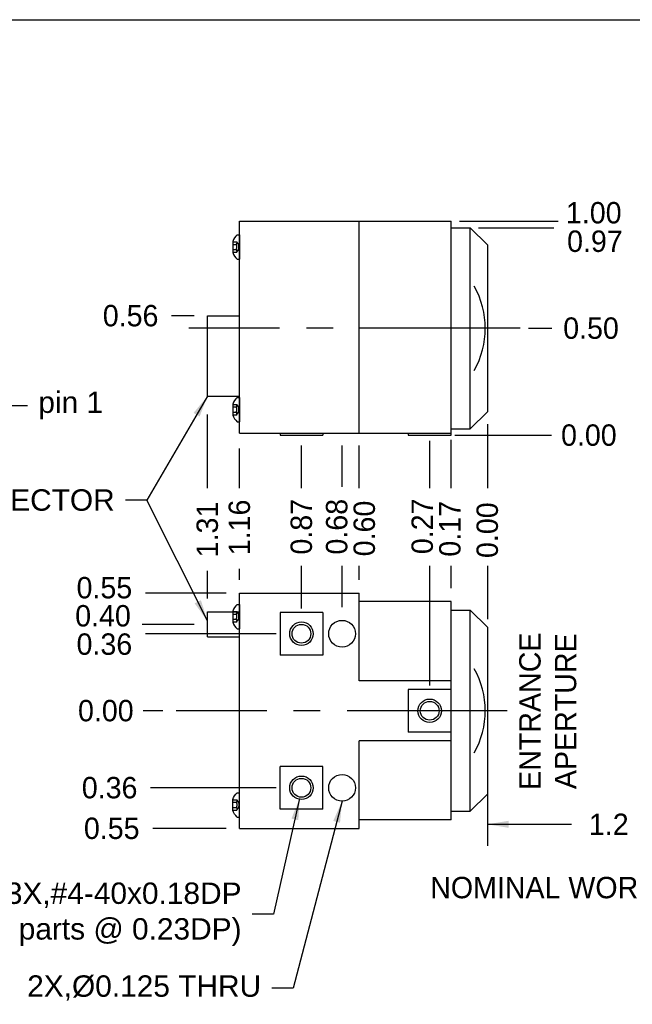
# Model space of a CAD drawing. Extents: x -83 to 21, y 64 to 104.
# Tile 5 of 7: x -80.34 to -77.47, y 99.8 to 104.4. Entities that reach past the tile are written whole.
import ezdxf

# ---------------------------------------------------------------- set-up
doc = ezdxf.new("R2010")
doc.units = 0
doc.header["$MEASUREMENT"] = 0
doc.linetypes.add('CENTER2', pattern=[1.125, 0.75, -0.125, 0.125, -0.125])
doc.linetypes.add('HIDDEN', pattern=[0.375, 0.25, -0.125])
for name, color, linetype in [('FASTENERS', 1, 'CONTINUOUS'), ('OBJECT', 7, 'CONTINUOUS'), ('OPTICS', 140, 'CONTINUOUS'), ('TEXT', 1, 'CONTINUOUS'), ('TITLE_BLOCK', 7, 'CONTINUOUS')]:
    doc.layers.add(name, color=color, linetype=linetype)
doc.dimstyles.get("Standard").update_dxf_attribs({"dimtxt": 0.1, "dimasz": 0.1, "dimexe": 0.1, "dimexo": 0.0625, "dimgap": 0.05, "dimtad": 0, "dimtih": 1, "dimtoh": 1, "dimzin": 0, "dimdsep": 46, "dimtxsty": 'Standard', "dimcen": 0.09, "dimadec": 1, "dimazin": 0, "dimtfac": 1, "dimtofl": 0, "dimtmove": 0, "dimatfit": 3, "dimfxl": 0, "dimtolj": 1, "dimtzin": 0, "dimarcsym": 0})

# ---------------------------------------------------------------- blocks, each defined once
blk = doc.blocks.new('A$C13053BF5')
at = {"layer": 'OBJECT', "color": 1}
for p, q in [((0, 0), (0, 0.22)), ((0.02, 0.22), (0, 0.22)), ((0.06, 0.06), (0.06, 0.16)), ((0.02, 0), (0, 0))]:
    blk.add_line(p, q, dxfattribs=at)
at = {"layer": 'OBJECT', "color": 1, "linetype": 'HIDDEN'}
for p, q in [((0.06, 0.1569), (0.0248, 0.1569)), ((0.06, 0.1334), (0.0298, 0.1334)), ((0.06, 0.0631), (0.0248, 0.0631)), ((0.06, 0.0866), (0.0298, 0.0866))]:
    blk.add_line(p, q, dxfattribs=at)
at = {"layer": 'OBJECT', "color": 1}
for start, end in [(19.83354, 48.2825), (311.7175, 340.16646)]:
    blk.add_arc((-0.0786, 0.11), 0.1474, start, end, dxfattribs=at)
at = {"layer": 'OBJECT', "color": 1, "linetype": 'HIDDEN'}
for centre, radius, start, end in [((0.0719, 0.11), 0.0665, 135.16903, 224.83097), ((0.0388, 0.1476), 0.0168, 146.64054, 237.7565), ((0.0645, 0.11), 0.0419, 145.94866, 214.05134), ((0.0388, 0.0724), 0.0168, 122.2435, 213.35946)]:
    blk.add_arc(centre, radius, start, end, dxfattribs=at)
blk = doc.blocks.new('A$C30FB3D11')
at = {"layer": 'TEXT', "xscale": -0.9639, "yscale": 0.9639, "zscale": 0.9639, "rotation": 90}
blk.add_blockref('A$C13053BF5', (0.2121, 0.0578), dxfattribs=at)
blk = doc.blocks.new('A$C476D34B0')
at = {"layer": 'FASTENERS', "rotation": 180}
blk.add_blockref('A$C30FB3D11', (0.2121, 0.0578), dxfattribs=at)

msp = doc.modelspace()

# ---------------------------------------------------------------- linework, layer by layer
at = {"layer": 'OBJECT'}
for p, q in [((-79.3101, 103.4592), (-78.3201, 103.4592)), ((-79.3101, 102.4692), (-79.3101, 103.4592)), ((-78.7501, 102.4692), (-78.7501, 103.4592)), ((-78.3201, 102.4592), (-78.3201, 103.4592)), ((-78.3201, 103.4292), (-78.2301, 103.4292)), ((-78.2301, 102.4892), (-78.2301, 103.4292)), ((-78.1501, 103.3492), (-78.2301, 103.4292)), ((-78.1501, 103.3492), (-78.1501, 102.5692)), ((-79.4601, 102.6415), (-79.4601, 103.0175)), ((-79.4601, 103.0175), (-79.3101, 103.0175)), ((-79.4601, 102.6415), (-79.3101, 102.6415)), ((-78.1501, 102.5692), (-78.2301, 102.4892)), ((-78.3201, 102.4892), (-78.2301, 102.4892)), ((-79.3101, 102.4692), (-78.3201, 102.4692)), ((-79.1201, 102.4692), (-79.1201, 102.4592)), ((-79.1201, 102.4592), (-78.9201, 102.4592)), ((-78.9201, 102.4692), (-78.9201, 102.4592)), ((-78.5201, 102.4692), (-78.5201, 102.4592)), ((-78.5201, 102.4592), (-78.3201, 102.4592)), ((-79.3101, 100.6214), (-79.3101, 101.7214)), ((-79.3101, 101.7214), (-78.7501, 101.7214)), ((-78.7501, 101.3114), (-78.7501, 101.7214)), ((-78.3201, 101.6814), (-78.7501, 101.6814)), ((-78.3201, 100.6614), (-78.3201, 101.6814)), ((-79.4601, 101.6334), (-79.3101, 101.6334)), ((-79.4601, 101.5174), (-79.4601, 101.6334)), ((-78.9201, 101.6314), (-79.1201, 101.6314)), ((-79.1201, 101.6314), (-79.1201, 101.4314)), ((-78.9201, 101.6314), (-78.9201, 101.4314)), ((-78.3201, 101.6414), (-78.2301, 101.6414)), ((-78.2301, 100.7015), (-78.2301, 101.6414)), ((-78.1501, 101.5614), (-78.2301, 101.6414)), ((-78.1501, 101.5614), (-78.1501, 100.7815)), ((-79.4601, 101.5174), (-79.3101, 101.5174)), ((-78.9201, 101.4314), (-79.1201, 101.4314)), ((-78.3201, 101.3114), (-78.7501, 101.3114)), ((-78.3201, 101.2714), (-78.5201, 101.2714)), ((-78.5201, 101.2714), (-78.5201, 101.0714)), ((-78.3201, 101.0714), (-78.5201, 101.0714)), ((-78.3201, 101.0314), (-78.7501, 101.0314)), ((-78.7501, 100.6214), (-78.7501, 101.0314)), ((-78.9201, 100.9114), (-79.1201, 100.9114)), ((-79.1201, 100.7114), (-79.1201, 100.9114)), ((-78.9201, 100.7114), (-78.9201, 100.9114)), ((-78.1501, 100.7815), (-78.2301, 100.7015)), ((-78.9201, 100.7114), (-79.1201, 100.7114)), ((-78.3201, 100.7015), (-78.2301, 100.7015)), ((-78.3201, 100.6614), (-78.7501, 100.6614)), ((-79.3101, 100.6214), (-78.7501, 100.6214))]:
    msp.add_line(p, q, dxfattribs=at)
for centre, radius in [((-79.0201, 101.5314), 0.055), ((-79.0201, 101.5314), 0.044), ((-78.8301, 101.5314), 0.0625), ((-78.4201, 101.1714), 0.055), ((-78.4201, 101.1714), 0.044), ((-79.0201, 100.8114), 0.055), ((-79.0201, 100.8114), 0.044), ((-78.8301, 100.8114), 0.0625)]:
    msp.add_circle(centre, radius, dxfattribs=at)
at = {"layer": 'OPTICS'}
for centre in [(-78.5601, 102.9592), (-78.5601, 101.1714)]:
    msp.add_arc(centre, 0.4, 330.5134, 29.4565, dxfattribs=at)
at = {"layer": 'TEXT'}
for p, q in [((-78.2813, 103.4592), (-77.8191, 103.4592)), ((-78.1913, 103.4292), (-77.8388, 103.4292)), ((-79.5226, 103.0175), (-79.6275, 103.0175)), ((-77.9583, 102.9592), (-77.8486, 102.9592)), ((-79.4601, 102.2121), (-79.4601, 102.5554)), ((-78.1501, 102.5116), (-78.1501, 102.2121)), ((-78.3027, 102.4592), (-77.8503, 102.4592)), ((-79.3101, 102.2121), (-79.3101, 102.397)), ((-79.0201, 102.2112), (-79.0201, 102.4118)), ((-78.8301, 102.2187), (-78.8301, 102.4118)), ((-78.7501, 102.2121), (-78.7501, 102.4118)), ((-78.4201, 102.2121), (-78.4201, 102.4328)), ((-78.3201, 102.2121), (-78.3201, 102.438)), ((-79.0201, 101.6489), (-79.0201, 101.8495)), ((-78.8301, 101.6564), (-78.8301, 101.8495)), ((-78.7501, 101.7839), (-78.7501, 101.8495)), ((-78.4201, 101.2889), (-78.4201, 101.8495)), ((-78.3201, 101.7439), (-78.3201, 101.8495)), ((-78.1501, 101.8495), (-78.1501, 101.5991)), ((-79.4601, 101.6959), (-79.4601, 101.825)), ((-79.3101, 101.7839), (-79.3101, 101.8348)), ((-79.3726, 101.7214), (-79.7503, 101.7214)), ((-79.5226, 101.5754), (-79.7651, 101.5754)), ((-79.1376, 101.5314), (-79.7503, 101.5314)), ((-79.6689, 101.1714), (-79.7602, 101.1714)), ((-79.1376, 100.8114), (-79.7258, 100.8114)), ((-78.1501, 100.7815), (-78.1501, 100.5407)), ((-79.3726, 100.6214), (-79.7159, 100.6214)), ((-78.1501, 100.6407), (-77.7571, 100.6407))]:
    msp.add_line(p, q, dxfattribs=at)
at = {"layer": 'TEXT', "linetype": 'CENTER2'}
for p, q in [((-77.997, 102.9592), (-79.5465, 102.9592)), ((-78.0569, 101.1714), (-79.6064, 101.1714))]:
    msp.add_line(p, q, dxfattribs=at)
at = {"layer": 'TEXT'}
msp.add_solid([(-78.0501, 100.6574), (-78.0501, 100.6241), (-78.1501, 100.6407)], dxfattribs=at)
at = {"layer": 'TITLE_BLOCK'}
msp.add_line((-82.6759, 104.4014), (-74.8367, 104.4014), dxfattribs=at)

# ---------------------------------------------------------------- block references
at = {"layer": 'OBJECT', "yscale": 0.537, "zscale": 0.537, "rotation": 90}
for p, xscale in [((-79.3101, 103.3961), -0.537), ((-79.3101, 102.6362), -0.537), ((-79.3101, 101.6684), -0.537), ((-79.3101, 100.6745), 0.537)]:
    msp.add_blockref('A$C476D34B0', p, dxfattribs=dict(at, xscale=xscale))

# ---------------------------------------------------------------- texts
at = {"layer": 'TEXT', "char_height": 0.1}
for s, insert, attachment_point in [('\\A1;1.00', (-77.6524, 103.4985), 5), ('\\A1;0.97', (-77.6471, 103.3653), 5), ('\\A1;0.56', (-79.8192, 103.0175), 5), ('\\A1;0.50', (-77.6652, 102.9592), 5), ('{\\fArial|b0|i0|c0|p34;pin 1}', (-80.2509, 102.5984), 4), ('\\A1;0.00', (-77.6753, 102.4592), 5), ('{\\fArial|b0|i0|c0|p34;"Nano-D9" CONNECTOR}', (-79.8937, 102.1558), 6), ('\\A1;0.55', (-79.942, 101.746), 5), ('\\A1;0.40', (-79.9484, 101.6147), 5), ('\\A1;0.36', (-79.942, 101.4823), 5), ('\\A1;0.00', (-79.9352, 101.1714), 5), ('\\A1;0.36', (-79.9174, 100.8114), 5), ('1.2', (-77.5821, 100.6407), 5), ('\\A1;0.55', (-79.9076, 100.6214), 5), ('NOMINAL WORKING DISTANCE', (-77.4109, 100.3444), 5), ('{\\fArial|b0|i0|c0|p34;3X,#4-40x0.18DP\\P(internal parts @ 0.23DP)}', (-79.3003, 100.2203), 6), ('{\\fArial|b0|i0|c0|p34;2X,%%c0.125 THRU}', (-79.2086, 99.8754), 6)]:
    msp.add_mtext(s, dxfattribs=dict(at, insert=insert, attachment_point=attachment_point))
at = {"layer": 'TEXT', "char_height": 0.1, "attachment_point": 5, "rotation": 90}
for s, insert in [('\\A1;1.31', (-79.4601, 102.0186)), ('\\A1;1.16', (-79.3101, 102.0284)), ('\\A1;0.87', (-79.0201, 102.0316)), ('\\A1;0.68', (-78.8546, 102.0316)), ('\\A1;0.60', (-78.7255, 102.0233)), ('\\A1;0.27', (-78.4544, 102.0335)), ('\\A1;0.17', (-78.325, 102.0217)), ('\\A1;0.00', (-78.1501, 102.0154)), ('ENTRANCE\\PAPERTURE', (-77.8671, 101.1693))]:
    msp.add_mtext(s, dxfattribs=dict(at, insert=insert))

# ---------------------------------------------------------------- leaders
at = {"layer": 'TEXT', "annotation_type": 0, "has_hookline": 1}
for points, hookline_direction, text_width in [([(-80.5493, 102.7706), (-80.4009, 102.5984), (-80.3009, 102.5984)], 0, 0.2681), ([(-79.4601, 102.6415), (-79.7437, 102.1558), (-79.8437, 102.1558)], 1, 1.5892), ([(-79.0287, 100.7612), (-79.1503, 100.2203), (-79.2503, 100.2203)], 1, 1.5725), ([(-78.8301, 100.7489), (-79.0586, 99.8754), (-79.1586, 99.8754)], 1, 1.0776)]:
    msp.add_leader(points, dimstyle='Standard', override={"dimtxt": 0.1, "dimasz": 0.1, "dimexe": 0.1, "dimexo": 0.06, "dimgap": 0.05, "dimdec": 2, "dimcen": 0.05, "dimaunit": 3}, dxfattribs=dict(at, hookline_direction=hookline_direction, text_width=text_width))
at = {"layer": 'TEXT'}
msp.add_leader([(-79.4601, 101.5915), (-79.7437, 102.1558)], dimstyle='Standard', override={"dimtxt": 0.1, "dimasz": 0.1, "dimexe": 0.1, "dimexo": 0.06, "dimgap": 0.05, "dimdec": 2, "dimcen": 0.05, "dimaunit": 3}, dxfattribs=at)

doc.saveas('drawing.dxf')
